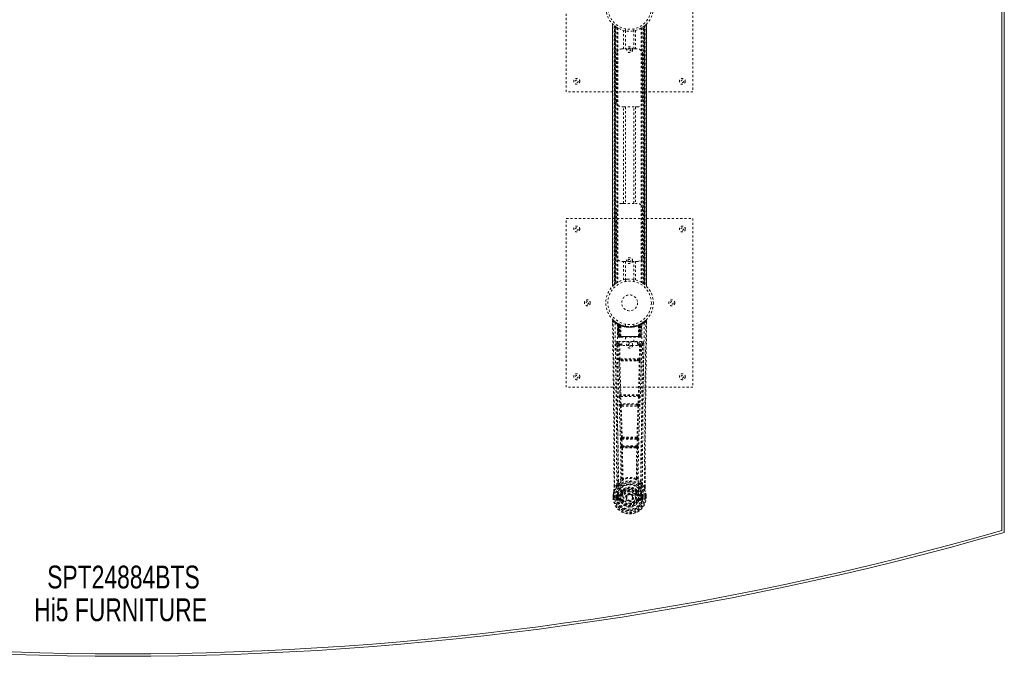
# Model space of a CAD drawing. Header units: inches. Extents: x 18.1 to 101.6, y 32.1 to 79.6.
# Tile 3 of 4: x 54.9 to 101.6, y 32.1 to 62.2. Entities that reach past the tile are written whole.
import ezdxf

# ---------------------------------------------------------------- set-up
doc = ezdxf.new("R2010")
doc.units = ezdxf.units.IN
doc.header["$MEASUREMENT"] = 0
doc.linetypes.add('SLD-Dashed', pattern=[0.075, 0.05, -0.025])
doc.linetypes.add('SLD-Solid', pattern=[0])
doc.layers.add('HI5-SYMBOLTEXT', color=5, linetype='SLD-Solid')
doc.styles.add('SLDTEXTSTYLE0', font='TXT', dxfattribs={"width": 0.75})

# ---------------------------------------------------------------- blocks, each defined once
blk = doc.blocks.new('SW_NOTE_0')
at = {"layer": 'HI5-SYMBOLTEXT', "color": 0, "char_height": 1.08, "attachment_point": 1, "style": 'SLDTEXTSTYLE0'}
for s, insert in [('SPT24884BTS', (0, 1.392)), ('Hi5 FURNITURE', (-0.617, -0.16))]:
    blk.add_mtext(s, dxfattribs=dict(at, insert=insert))

msp = doc.modelspace()

# ---------------------------------------------------------------- linework, layer by layer
at = {"color": 7, "linetype": 'SLD-Solid', "lineweight": 15}
for p, q in [((101.57, 73.7), (101.57, 37.95)), ((101.452, 38.039), (101.452, 73.611)), ((101.452, 73.611), (101.452, 38.039))]:
    msp.add_line(p, q, dxfattribs=at)
at = {"color": 7, "linetype": 'SLD-Dashed', "lineweight": 0}
for p, q in [((80.82, 58.825), (80.82, 66.825)), ((86.82, 66.825), (86.82, 58.825)), ((83.015, 62.04), (83.015, 49.609)), ((83.015, 49.611), (83.015, 62.039)), ((83.015, 62.039), (83.016, 62.038)), ((83.015, 62.038), (83.015, 49.611)), ((84.625, 49.609), (84.625, 62.04)), ((84.625, 62.039), (84.625, 49.611)), ((84.626, 49.611), (84.626, 62.038)), ((83.027, 49.623), (83.027, 62.027)), ((83.11, 61.952), (83.105, 61.956)), ((83.105, 49.693), (83.105, 61.956)), ((83.105, 61.956), (83.105, 49.693)), ((83.11, 61.952), (83.11, 49.697)), ((83.111, 61.951), (83.111, 49.698)), ((83.15, 61.921), (83.114, 61.949)), ((83.114, 49.7), (83.114, 61.949)), ((83.114, 61.949), (83.114, 49.7)), ((83.126, 49.71), (83.126, 61.94)), ((83.13, 49.713), (83.13, 61.936)), ((83.132, 61.935), (83.132, 49.714)), ((83.134, 61.933), (83.134, 49.716)), ((83.156, 61.917), (83.156, 49.733)), ((83.222, 61.872), (83.217, 61.875)), ((83.222, 61.872), (83.222, 49.777)), ((83.247, 61.857), (83.247, 49.793)), ((83.265, 61.846), (83.265, 49.803)), ((83.539, 60.86), (83.539, 61.735)), ((83.62, 61.814), (83.62, 61.717)), ((83.623, 61.717), (83.623, 60.86)), ((84.018, 60.86), (84.018, 61.717)), ((84.02, 61.717), (84.02, 61.814)), ((84.102, 61.735), (84.102, 60.86)), ((84.376, 61.846), (84.376, 49.803)), ((84.393, 61.857), (84.393, 49.793)), ((84.419, 61.872), (84.419, 49.777)), ((84.476, 49.739), (84.476, 61.911)), ((84.507, 49.716), (84.507, 61.933)), ((84.509, 49.714), (84.509, 61.935)), ((84.511, 61.936), (84.511, 49.713)), ((84.512, 61.937), (84.512, 49.712)), ((84.521, 49.705), (84.521, 61.945)), ((84.527, 61.949), (84.527, 49.7)), ((84.527, 49.7), (84.527, 61.949)), ((84.535, 61.956), (84.531, 61.952)), ((84.531, 49.697), (84.531, 61.952)), ((84.535, 61.956), (84.535, 49.693)), ((84.535, 49.693), (84.535, 61.956)), ((84.613, 62.027), (84.613, 49.623)), ((83.455, 60.86), (83.539, 60.86)), ((84.102, 60.86), (83.539, 60.86)), ((84.102, 60.86), (84.185, 60.86)), ((83.205, 58.36), (83.205, 60.61)), ((84.435, 60.61), (84.435, 58.36)), ((86.82, 58.825), (80.82, 58.825)), ((83.539, 58.11), (83.455, 58.11)), ((83.539, 53.54), (83.539, 58.11)), ((83.539, 58.11), (84.102, 58.11)), ((83.623, 58.11), (83.623, 53.54)), ((84.018, 53.54), (84.018, 58.11)), ((84.102, 58.11), (84.102, 53.54)), ((84.185, 58.11), (84.102, 58.11)), ((83.205, 51.04), (83.205, 53.29)), ((83.455, 53.54), (83.539, 53.54)), ((83.539, 53.54), (84.102, 53.54)), ((84.102, 53.54), (84.185, 53.54)), ((84.435, 53.29), (84.435, 51.04)), ((80.82, 44.825), (80.82, 52.825)), ((80.82, 52.825), (86.82, 52.825)), ((86.82, 52.825), (86.82, 44.825)), ((83.539, 50.79), (83.455, 50.79)), ((83.539, 49.914), (83.539, 50.79)), ((83.539, 50.79), (84.102, 50.79)), ((83.623, 50.79), (83.623, 49.932)), ((84.018, 49.932), (84.018, 50.79)), ((84.102, 50.79), (84.102, 49.914)), ((84.185, 50.79), (84.102, 50.79)), ((83.62, 49.932), (83.62, 49.836)), ((84.02, 49.836), (84.02, 49.932)), ((83.105, 49.693), (83.11, 49.697)), ((84.419, 49.777), (84.423, 49.774)), ((84.491, 49.728), (84.527, 49.7)), ((84.625, 49.611), (84.625, 49.611)), ((83.014, 47.966), (83.015, 47.899)), ((83.044, 47.966), (83.064, 47.989)), ((83.105, 47.953), (83.063, 47.987)), ((83.252, 47.851), (83.239, 47.859)), ((83.258, 47.846), (83.245, 47.854)), ((83.267, 47.826), (83.253, 47.834)), ((83.275, 47.229), (83.253, 47.834)), ((83.288, 47.229), (83.267, 47.826)), ((83.305, 47.822), (83.27, 47.84)), ((83.286, 47.819), (83.309, 47.225)), ((83.354, 47.78), (83.286, 47.815)), ((83.306, 47.229), (83.286, 47.815)), ((83.299, 47.825), (83.326, 47.811)), ((83.313, 47.786), (83.326, 47.811)), ((83.313, 47.786), (83.314, 47.229)), ((83.321, 47.782), (83.313, 47.786)), ((83.321, 47.782), (83.333, 47.808)), ((83.321, 47.229), (83.321, 47.782)), ((83.337, 47.806), (83.322, 47.814)), ((83.326, 47.811), (83.333, 47.808)), ((83.327, 47.779), (83.339, 47.805)), ((83.327, 47.229), (83.327, 47.779)), ((83.327, 47.779), (83.334, 47.776)), ((83.334, 47.776), (83.346, 47.802)), ((83.334, 47.776), (83.334, 47.229)), ((83.338, 47.806), (83.337, 47.806)), ((83.345, 47.771), (83.357, 47.797)), ((83.345, 47.771), (83.346, 47.229)), ((83.352, 47.768), (83.345, 47.771)), ((83.352, 47.768), (83.363, 47.794)), ((83.352, 47.229), (83.352, 47.768)), ((83.354, 47.78), (83.355, 47.78)), ((83.373, 47.229), (83.354, 47.78)), ((83.355, 47.78), (83.374, 47.229)), ((83.357, 47.797), (83.363, 47.794)), ((83.404, 47.229), (83.4, 47.75)), ((83.62, 47.814), (83.62, 47.717)), ((84.02, 47.717), (84.02, 47.814)), ((84.236, 47.229), (84.241, 47.75)), ((84.267, 47.229), (84.286, 47.78)), ((84.287, 47.78), (84.267, 47.229)), ((84.277, 47.794), (84.284, 47.797)), ((84.284, 47.797), (84.296, 47.771)), ((84.286, 47.78), (84.287, 47.78)), ((84.355, 47.815), (84.287, 47.78)), ((84.296, 47.771), (84.289, 47.768)), ((84.289, 47.768), (84.289, 47.229)), ((84.303, 47.806), (84.295, 47.802)), ((84.295, 47.802), (84.307, 47.776)), ((84.295, 47.229), (84.296, 47.771)), ((84.31, 47.809), (84.302, 47.805)), ((84.302, 47.805), (84.314, 47.779)), ((84.304, 47.806), (84.303, 47.806)), ((84.37, 47.84), (84.304, 47.806)), ((84.307, 47.776), (84.314, 47.779)), ((84.307, 47.229), (84.307, 47.776)), ((84.308, 47.808), (84.315, 47.811)), ((84.314, 47.779), (84.314, 47.229)), ((84.315, 47.811), (84.324, 47.816)), ((84.315, 47.811), (84.328, 47.786)), ((84.328, 47.786), (84.32, 47.782)), ((84.32, 47.782), (84.32, 47.229)), ((84.327, 47.229), (84.328, 47.786)), ((84.332, 47.225), (84.355, 47.819)), ((84.335, 47.229), (84.355, 47.815)), ((84.353, 47.229), (84.374, 47.826)), ((84.366, 47.229), (84.387, 47.834)), ((84.387, 47.834), (84.374, 47.826)), ((84.402, 47.859), (84.389, 47.851)), ((84.578, 47.987), (84.536, 47.954)), ((84.627, 47.966), (84.597, 47.966)), ((84.625, 47.903), (84.625, 47.966)), ((84.626, 47.899), (84.627, 47.966)), ((84.626, 47.899), (84.627, 47.966)), ((83.275, 47.229), (83.288, 47.229)), ((83.314, 47.229), (83.275, 47.229)), ((83.288, 47.229), (83.327, 47.229)), ((83.306, 47.229), (83.373, 47.229)), ((83.314, 47.229), (83.321, 47.229)), ((83.314, 47.2), (83.321, 47.2)), ((83.318, 47.2), (83.328, 47.2)), ((84.32, 47.229), (83.321, 47.229)), ((83.334, 47.229), (83.327, 47.229)), ((83.328, 47.2), (83.334, 47.2)), ((83.334, 47.229), (84.307, 47.229)), ((83.336, 47.2), (83.39, 47.2)), ((83.346, 47.229), (83.352, 47.229)), ((83.346, 47.2), (83.352, 47.2)), ((84.289, 47.229), (83.352, 47.229)), ((83.39, 47.2), (83.352, 47.2)), ((83.374, 47.229), (83.373, 47.229)), ((83.374, 47.229), (83.404, 47.229)), ((83.404, 47.229), (84.236, 47.229)), ((83.404, 47.2), (83.412, 47.2)), ((83.412, 47.2), (84.229, 47.2)), ((83.625, 47.2), (83.625, 46.977)), ((84.015, 46.977), (84.015, 47.2)), ((84.229, 47.2), (84.237, 47.2)), ((84.236, 47.229), (84.267, 47.229)), ((84.251, 47.2), (84.305, 47.2)), ((84.289, 47.2), (84.251, 47.2)), ((84.267, 47.229), (84.267, 47.229)), ((84.267, 47.229), (84.335, 47.229)), ((84.289, 47.229), (84.295, 47.229)), ((84.289, 47.2), (84.295, 47.2)), ((84.314, 47.229), (84.307, 47.229)), ((84.307, 47.2), (84.313, 47.2)), ((84.313, 47.2), (84.323, 47.2)), ((84.314, 47.229), (84.353, 47.229)), ((84.319, 47.2), (84.327, 47.2)), ((84.32, 47.229), (84.327, 47.229)), ((84.366, 47.229), (84.327, 47.229)), ((84.353, 47.229), (84.366, 47.229)), ((83.209, 46.893), (83.208, 46.885)), ((83.208, 46.882), (83.212, 46.595)), ((83.253, 46.991), (83.253, 46.93)), ((84.388, 46.991), (83.253, 46.991)), ((83.253, 46.93), (83.45, 46.93)), ((83.302, 46.827), (83.317, 46.166)), ((83.346, 46.873), (83.346, 46.828)), ((83.45, 46.873), (83.346, 46.873)), ((83.362, 46.167), (83.346, 46.828)), ((83.45, 46.828), (83.346, 46.828)), ((83.45, 46.797), (83.45, 46.977)), ((83.45, 46.977), (84.2, 46.977)), ((84.2, 46.797), (83.45, 46.797)), ((84.2, 46.977), (84.2, 46.797)), ((84.2, 46.93), (84.388, 46.93)), ((84.294, 46.873), (84.2, 46.873)), ((84.294, 46.828), (84.2, 46.828)), ((84.294, 46.828), (84.279, 46.167)), ((84.294, 46.873), (84.294, 46.828)), ((84.339, 46.827), (84.324, 46.166)), ((84.388, 46.93), (84.388, 46.991)), ((84.429, 46.595), (84.433, 46.882)), ((84.433, 46.885), (84.432, 46.893)), ((83.516, 46.076), (83.359, 46.082)), ((84.279, 46.167), (83.362, 46.167)), ((83.523, 46.124), (83.37, 46.126)), ((84.118, 46.124), (83.523, 46.124)), ((84.271, 46.126), (84.118, 46.124)), ((84.282, 46.082), (84.125, 46.076)), ((86.82, 44.825), (80.82, 44.825)), ((83.355, 44.382), (83.372, 44.03)), ((83.37, 44.476), (83.362, 44.472)), ((83.4, 44.385), (84.241, 44.385)), ((83.417, 44.032), (83.4, 44.385)), ((83.406, 44.429), (83.414, 44.433)), ((84.235, 44.429), (83.406, 44.429)), ((84.241, 44.385), (84.224, 44.032)), ((84.227, 44.433), (84.235, 44.429)), ((84.286, 44.382), (84.269, 44.03)), ((84.279, 44.472), (84.271, 44.476)), ((84.224, 44.032), (83.417, 44.032)), ((83.422, 43.936), (83.455, 43.936)), ((83.464, 43.987), (83.432, 43.987)), ((83.464, 43.987), (84.177, 43.987)), ((84.177, 43.987), (84.209, 43.987)), ((84.186, 43.936), (84.219, 43.936)), ((83.434, 42.459), (83.419, 42.454)), ((84.207, 42.459), (84.221, 42.454)), ((83.41, 42.365), (83.427, 42.047)), ((83.455, 42.367), (84.186, 42.367)), ((83.471, 42.05), (83.455, 42.367)), ((83.464, 42.412), (83.478, 42.416)), ((84.177, 42.412), (83.464, 42.412)), ((84.17, 42.05), (83.471, 42.05)), ((83.529, 42.005), (83.49, 42.005)), ((83.529, 42.005), (84.112, 42.005)), ((84.151, 42.005), (84.112, 42.005)), ((84.163, 42.416), (84.177, 42.412)), ((84.186, 42.367), (84.17, 42.05)), ((84.231, 42.365), (84.214, 42.047)), ((83.481, 41.952), (83.521, 41.951)), ((84.12, 41.951), (84.16, 41.952)), ((84.557, 41.017), (84.557, 40.093)), ((84.558, 40.092), (84.561, 41.016)), ((83.083, 40.092), (83.083, 40.146)), ((83.084, 40.146), (83.084, 40.093)), ((83.209, 40.209), (83.113, 40.094)), ((83.493, 40.511), (83.493, 40.511)), ((84.148, 40.511), (84.148, 40.511)), ((84.528, 40.094), (84.432, 40.209)), ((83.041, 39.712), (83.041, 39.707)), ((83.041, 39.591), (83.041, 39.707)), ((83.042, 39.707), (83.042, 39.59)), ((83.07, 39.707), (83.07, 39.593)), ((83.222, 39.663), (83.192, 39.665)), ((83.192, 39.665), (83.192, 39.665)), ((83.192, 39.594), (83.192, 39.665)), ((83.222, 39.664), (83.227, 39.683)), ((83.222, 39.663), (83.222, 39.594)), ((83.227, 39.683), (83.227, 39.673)), ((83.227, 39.673), (83.227, 39.594)), ((83.237, 39.714), (83.233, 39.709)), ((83.237, 39.714), (83.248, 39.725)), ((83.362, 39.746), (83.248, 39.725)), ((83.248, 39.725), (83.248, 39.725)), ((83.248, 39.725), (83.248, 39.725)), ((83.262, 39.692), (83.392, 39.717)), ((83.262, 39.692), (83.262, 39.662)), ((83.392, 39.692), (83.262, 39.692)), ((83.392, 39.662), (83.262, 39.662)), ((83.392, 39.717), (83.392, 39.692)), ((83.392, 39.662), (83.392, 39.692)), ((83.447, 39.758), (83.474, 39.746)), ((83.452, 39.907), (83.452, 39.889)), ((83.46, 39.936), (83.471, 39.953)), ((83.476, 39.901), (83.475, 39.883)), ((84.165, 39.883), (84.165, 39.901)), ((84.167, 39.746), (84.194, 39.758)), ((84.169, 39.953), (84.181, 39.936)), ((84.189, 39.907), (84.189, 39.889)), ((84.249, 39.717), (84.379, 39.692)), ((84.249, 39.717), (84.249, 39.692)), ((84.379, 39.692), (84.249, 39.692)), ((84.249, 39.662), (84.249, 39.692)), ((84.379, 39.662), (84.249, 39.662)), ((84.393, 39.725), (84.279, 39.746)), ((84.379, 39.662), (84.379, 39.692)), ((84.393, 39.725), (84.403, 39.714)), ((84.404, 39.714), (84.403, 39.714)), ((84.404, 39.714), (84.403, 39.714)), ((84.407, 39.709), (84.404, 39.714)), ((84.414, 39.683), (84.414, 39.673)), ((84.419, 39.664), (84.414, 39.683)), ((84.414, 39.673), (84.414, 39.594)), ((84.449, 39.665), (84.419, 39.663)), ((84.419, 39.594), (84.419, 39.663)), ((84.449, 39.665), (84.449, 39.594)), ((84.449, 39.665), (84.449, 39.665)), ((84.57, 39.593), (84.57, 39.707)), ((84.599, 39.59), (84.599, 39.707)), ((84.6, 39.707), (84.6, 39.712)), ((84.6, 39.591), (84.6, 39.707)), ((83.041, 39.591), (83.045, 39.591)), ((83.045, 39.591), (83.098, 39.592)), ((83.098, 39.592), (83.121, 39.592)), ((83.121, 39.592), (83.279, 39.592)), ((83.192, 39.594), (83.222, 39.594)), ((83.192, 39.594), (83.192, 39.594)), ((83.227, 39.594), (83.222, 39.594)), ((83.245, 39.474), (83.364, 39.45)), ((83.275, 39.54), (83.275, 39.51)), ((83.275, 39.54), (83.392, 39.54)), ((83.392, 39.489), (83.275, 39.51)), ((83.275, 39.51), (83.392, 39.51)), ((83.392, 39.54), (83.392, 39.51)), ((83.392, 39.489), (83.392, 39.51)), ((83.397, 39.554), (83.397, 39.556)), ((83.452, 39.446), (83.448, 39.453)), ((83.474, 39.455), (83.452, 39.446)), ((83.664, 39.601), (83.665, 39.616)), ((83.664, 39.593), (83.664, 39.601)), ((84.189, 39.446), (84.167, 39.455)), ((84.189, 39.446), (84.244, 39.423)), ((84.244, 39.556), (84.244, 39.554)), ((84.249, 39.54), (84.249, 39.51)), ((84.249, 39.54), (84.366, 39.54)), ((84.366, 39.51), (84.249, 39.489)), ((84.249, 39.489), (84.249, 39.51)), ((84.249, 39.51), (84.366, 39.51)), ((84.277, 39.45), (84.396, 39.474)), ((84.362, 39.592), (84.52, 39.592)), ((84.366, 39.51), (84.366, 39.54)), ((84.414, 39.594), (84.419, 39.594)), ((84.52, 39.592), (84.543, 39.592)), ((84.543, 39.592), (84.596, 39.591)), ((84.596, 39.591), (84.6, 39.591))]:
    msp.add_line(p, q, dxfattribs=at)
at = {"color": 7, "linetype": 'SLD-Dashed', "lineweight": 0, "flags": 128}
for points in [[(83.126, 61.94), (83.115, 61.948), (83.11, 61.953)], [(83.627, 61.717), (83.624, 61.717), (83.623, 61.717)], [(84.018, 61.717), (84.007, 61.715), (84, 61.714)], [(84.516, 61.941), (84.515, 61.939), (84.512, 61.937)], [(83.623, 49.932), (83.622, 49.932), (83.64, 49.935), (83.677, 49.941), (83.732, 49.946), (83.796, 49.949), (83.82, 49.95)], [(83.623, 49.932), (83.634, 49.934), (83.659, 49.938)], [(84.014, 49.933), (84.016, 49.933), (84.018, 49.932)], [(83.11, 49.697), (83.116, 49.702), (83.126, 49.71)], [(83.062, 47.986), (83.055, 47.99), (83.047, 47.992), (83.039, 47.993), (83.031, 47.991), (83.024, 47.988), (83.019, 47.983), (83.015, 47.976), (83.014, 47.969)], [(83.083, 40.146), (83.075, 42.715), (83.047, 45.34), (83.014, 47.966)], [(83.014, 47.966), (83.014, 47.966), (83.016, 47.966), (83.023, 47.966), (83.032, 47.966), (83.038, 47.966), (83.044, 47.966)], [(83.113, 40.094), (83.111, 41.558), (83.102, 43.031), (83.088, 44.479), (83.085, 44.726), (83.082, 44.984), (83.079, 45.199), (83.076, 45.428), (83.073, 45.678), (83.07, 45.95), (83.067, 46.167), (83.064, 46.43), (83.059, 46.754), (83.057, 46.964), (83.053, 47.223), (83.05, 47.485), (83.047, 47.733), (83.044, 47.966)], [(83.133, 47.872), (83.14, 46.825), (83.159, 45.78), (83.189, 44.738), (83.224, 43.7), (83.258, 42.666), (83.283, 41.637), (83.292, 40.612), (83.279, 39.592)], [(83.269, 47.841), (83.23, 47.864), (83.181, 47.897)], [(83.242, 47.817), (83.25, 46.772), (83.272, 45.729), (83.303, 44.689), (83.341, 43.654), (83.377, 42.622), (83.403, 41.596), (83.411, 40.574), (83.397, 39.557)], [(83.247, 47.851), (83.254, 47.84), (83.258, 47.827)], [(83.284, 47.823), (83.285, 47.817), (83.285, 47.815)], [(84.399, 47.817), (84.39, 46.772), (84.369, 45.729), (84.337, 44.69), (84.3, 43.654), (84.264, 42.623), (84.237, 41.596), (84.229, 40.574), (84.244, 39.557)], [(84.289, 47.768), (84.285, 47.778), (84.281, 47.786), (84.278, 47.792), (84.277, 47.794)], [(84.32, 47.782), (84.315, 47.792), (84.311, 47.8), (84.308, 47.806), (84.308, 47.808)], [(84.508, 47.872), (84.501, 46.825), (84.481, 45.78), (84.452, 44.738), (84.417, 43.7), (84.383, 42.666), (84.357, 41.637), (84.349, 40.612), (84.361, 39.592)], [(84.46, 47.897), (84.411, 47.864), (84.366, 47.839)], [(84.528, 40.094), (84.53, 41.559), (84.539, 43.031), (84.553, 44.479), (84.556, 44.7), (84.558, 44.929), (84.561, 45.133), (84.563, 45.331), (84.566, 45.547), (84.568, 45.697), (84.57, 45.854), (84.572, 46.01), (84.573, 46.128), (84.575, 46.267), (84.577, 46.43), (84.582, 46.762), (84.584, 46.966), (84.587, 47.221), (84.591, 47.482), (84.594, 47.731), (84.597, 47.966)], [(84.577, 47.989), (84.544, 47.96), (84.536, 47.954)], [(84.561, 41.016), (84.566, 42.715), (84.593, 45.34), (84.626, 47.899)], [(84.624, 47.966), (84.622, 47.974), (84.619, 47.981), (84.614, 47.988), (84.607, 47.993), (84.6, 47.996), (84.593, 47.996), (84.585, 47.994), (84.579, 47.99)], [(83.346, 47.229), (83.338, 47.229), (83.33, 47.229), (83.323, 47.229), (83.317, 47.229), (83.312, 47.229), (83.308, 47.229), (83.306, 47.229), (83.306, 47.229)], [(83.306, 47.229), (83.307, 47.222), (83.308, 47.22)], [(83.336, 47.2), (83.336, 47.2), (83.338, 47.2)], [(84.335, 47.229), (84.334, 47.229), (84.332, 47.229), (84.329, 47.229), (84.324, 47.229), (84.318, 47.229), (84.311, 47.229), (84.303, 47.229), (84.295, 47.229)], [(83.148, 46.884), (83.149, 46.749), (83.152, 46.576), (83.154, 46.368), (83.158, 46.122), (83.161, 45.873), (83.164, 45.654), (83.166, 45.5), (83.168, 45.363), (83.169, 45.241), (83.171, 45.086), (83.173, 44.923), (83.175, 44.766), (83.185, 43.953), (83.194, 43.135), (83.202, 42.162), (83.207, 41.173), (83.209, 40.209)], [(83.208, 46.885), (83.232, 46.856), (83.302, 46.827)], [(83.346, 46.873), (83.277, 46.902), (83.253, 46.93)], [(83.346, 46.828), (83.33, 46.828), (83.316, 46.828), (83.306, 46.828), (83.302, 46.827)], [(84.388, 46.93), (84.364, 46.902), (84.294, 46.873)], [(84.339, 46.827), (84.334, 46.828), (84.324, 46.828), (84.31, 46.828), (84.294, 46.828)], [(84.339, 46.827), (84.409, 46.856), (84.433, 46.885)], [(84.432, 40.209), (84.432, 40.729), (84.434, 41.262), (84.437, 41.808), (84.44, 42.322), (84.444, 42.852), (84.45, 43.404), (84.455, 43.893), (84.458, 44.151), (84.461, 44.424), (84.465, 44.712), (84.469, 45.016), (84.472, 45.292), (84.475, 45.532), (84.478, 45.724), (84.481, 45.938), (84.484, 46.18), (84.487, 46.405), (84.489, 46.597), (84.491, 46.757), (84.493, 46.884)], [(83.362, 46.167), (83.347, 46.167), (83.332, 46.166), (83.322, 46.166), (83.317, 46.166)], [(83.326, 46.084), (83.345, 45.279), (83.37, 44.476)], [(83.404, 44.472), (83.379, 45.276), (83.359, 46.082)], [(84.125, 46.076), (83.82, 46.076), (83.516, 46.076)], [(84.118, 46.124), (83.82, 46.124), (83.523, 46.124)], [(84.282, 46.082), (84.262, 45.276), (84.237, 44.472)], [(84.315, 46.084), (84.295, 45.279), (84.271, 44.476)], [(84.324, 46.166), (84.319, 46.166), (84.309, 46.166), (84.294, 46.167), (84.279, 46.167)], [(83.4, 44.385), (83.385, 44.384), (83.37, 44.383), (83.36, 44.383), (83.355, 44.382)], [(84.286, 44.382), (84.281, 44.383), (84.271, 44.383), (84.256, 44.384), (84.241, 44.385)], [(83.417, 44.032), (83.402, 44.031), (83.387, 44.03), (83.377, 44.03), (83.372, 44.03)], [(83.372, 44.03), (83.375, 43.998), (83.375, 43.995)], [(83.387, 43.94), (83.412, 43.198), (83.434, 42.459)], [(83.469, 42.453), (83.447, 43.194), (83.422, 43.936)], [(84.219, 43.936), (84.194, 43.194), (84.172, 42.453)], [(84.253, 43.94), (84.229, 43.198), (84.207, 42.459)], [(84.269, 44.03), (84.264, 44.03), (84.254, 44.03), (84.239, 44.031), (84.224, 44.032)], [(84.269, 44.03), (84.266, 43.998), (84.266, 43.995)], [(83.455, 42.367), (83.44, 42.366), (83.426, 42.365), (83.415, 42.365), (83.41, 42.365)], [(83.471, 42.05), (83.456, 42.049), (83.442, 42.048), (83.432, 42.048), (83.427, 42.047)], [(83.455, 42.367), (83.454, 42.376), (83.454, 42.384), (83.454, 42.391), (83.455, 42.398), (83.459, 42.408), (83.464, 42.412)], [(84.112, 42.005), (83.82, 42.003), (83.529, 42.005)], [(84.151, 42.005), (84.152, 42.005), (84.154, 42.007), (84.157, 42.01), (84.163, 42.019), (84.167, 42.033), (84.17, 42.05)], [(84.214, 42.047), (84.209, 42.048), (84.199, 42.048), (84.185, 42.049), (84.17, 42.05)], [(84.177, 42.412), (84.182, 42.408), (84.185, 42.398), (84.186, 42.391), (84.187, 42.384), (84.187, 42.376), (84.186, 42.367)], [(84.231, 42.365), (84.226, 42.365), (84.215, 42.365), (84.201, 42.366), (84.186, 42.367)], [(83.445, 41.958), (83.456, 41.237), (83.457, 40.519)], [(83.481, 41.952), (83.492, 41.23), (83.493, 40.511)], [(84.12, 41.951), (83.82, 41.95), (83.521, 41.951)], [(84.148, 40.511), (84.149, 41.23), (84.16, 41.952)], [(84.195, 41.958), (84.185, 41.237), (84.184, 40.519)], [(83.251, 40.17), (83.15, 40.046), (83.071, 39.892)], [(83.455, 40.511), (83.354, 40.423), (83.268, 40.322)], [(83.361, 40.273), (83.356, 40.267), (83.346, 40.258)], [(83.455, 40.511), (83.457, 40.5), (83.461, 40.492), (83.468, 40.485), (83.475, 40.482), (83.483, 40.482), (83.491, 40.485), (83.498, 40.491), (83.503, 40.5)], [(84.138, 40.5), (84.143, 40.491), (84.15, 40.485), (84.158, 40.482), (84.166, 40.482), (84.173, 40.485), (84.18, 40.492), (84.184, 40.5), (84.186, 40.511)], [(84.373, 40.322), (84.286, 40.423), (84.186, 40.511)], [(84.295, 40.258), (84.285, 40.267), (84.28, 40.273)], [(84.39, 40.17), (84.49, 40.046), (84.569, 39.892)], [(83.071, 39.892), (83.054, 39.812), (83.041, 39.712)], [(83.041, 39.707), (83.054, 39.804), (83.07, 39.881)], [(83.041, 39.712), (83.042, 39.711), (83.044, 39.711), (83.047, 39.711), (83.05, 39.71), (83.055, 39.71), (83.06, 39.709), (83.065, 39.708), (83.07, 39.707)], [(83.041, 39.707), (83.041, 39.707), (83.042, 39.707), (83.044, 39.707), (83.048, 39.707), (83.052, 39.707), (83.058, 39.707), (83.064, 39.707), (83.07, 39.707)], [(83.071, 39.892), (83.07, 39.887), (83.07, 39.881)], [(83.113, 40.094), (83.107, 40.094), (83.101, 40.094), (83.095, 40.093), (83.09, 40.093), (83.086, 40.093), (83.084, 40.093), (83.083, 40.092), (83.083, 40.092)], [(83.222, 39.663), (83.222, 39.664), (83.222, 39.664)], [(83.262, 39.662), (83.243, 39.665), (83.227, 39.673)], [(83.39, 39.768), (83.376, 39.751), (83.362, 39.746)], [(83.452, 39.889), (83.419, 39.836), (83.39, 39.768)], [(83.504, 39.87), (83.474, 39.821), (83.447, 39.758)], [(83.603, 40.04), (83.546, 40.011), (83.471, 39.953)], [(83.501, 39.735), (83.496, 39.737), (83.491, 39.739), (83.486, 39.741), (83.482, 39.743), (83.479, 39.744), (83.476, 39.745), (83.474, 39.746), (83.474, 39.746)], [(84.169, 39.953), (84.095, 40.011), (84.038, 40.04)], [(84.194, 39.758), (84.167, 39.821), (84.137, 39.87)], [(84.139, 39.735), (84.145, 39.737), (84.15, 39.739), (84.155, 39.741), (84.159, 39.743), (84.162, 39.744), (84.165, 39.745), (84.166, 39.746), (84.167, 39.746)], [(84.189, 39.889), (84.221, 39.836), (84.251, 39.768)], [(84.251, 39.768), (84.265, 39.751), (84.279, 39.746)], [(84.414, 39.673), (84.397, 39.665), (84.379, 39.662)], [(84.419, 39.664), (84.419, 39.663), (84.419, 39.663)], [(84.558, 40.092), (84.558, 40.092), (84.557, 40.093), (84.555, 40.093), (84.551, 40.093), (84.546, 40.093), (84.54, 40.094), (84.534, 40.094), (84.528, 40.094)], [(84.571, 39.881), (84.571, 39.887), (84.569, 39.892)], [(84.6, 39.712), (84.588, 39.802), (84.569, 39.892)], [(84.6, 39.712), (84.599, 39.711), (84.597, 39.711), (84.594, 39.711), (84.59, 39.71), (84.586, 39.71), (84.581, 39.709), (84.576, 39.708), (84.57, 39.707)], [(84.57, 39.707), (84.577, 39.707), (84.583, 39.707), (84.588, 39.707), (84.593, 39.707), (84.597, 39.707), (84.599, 39.707), (84.6, 39.707), (84.6, 39.707)], [(84.6, 39.707), (84.587, 39.804), (84.571, 39.881)], [(83.07, 39.593), (83.064, 39.593), (83.058, 39.593), (83.052, 39.592), (83.048, 39.592), (83.044, 39.592), (83.042, 39.592), (83.041, 39.591), (83.041, 39.591)], [(83.232, 39.522), (83.252, 39.535), (83.275, 39.54)], [(84.244, 39.554), (84.238, 39.478), (84.215, 39.403), (84.176, 39.334), (84.122, 39.274), (84.057, 39.226), (83.983, 39.19), (83.903, 39.168), (83.82, 39.16), (83.738, 39.168), (83.658, 39.19), (83.584, 39.226), (83.519, 39.274), (83.465, 39.334), (83.426, 39.403), (83.403, 39.478), (83.397, 39.554)], [(83.501, 39.467), (83.496, 39.465), (83.491, 39.462), (83.486, 39.46), (83.482, 39.459), (83.479, 39.457), (83.476, 39.456), (83.474, 39.455), (83.474, 39.455)], [(84.139, 39.467), (84.145, 39.465), (84.15, 39.462), (84.155, 39.46), (84.159, 39.459), (84.162, 39.457), (84.165, 39.456), (84.166, 39.455), (84.167, 39.455)], [(84.199, 39.462), (84.193, 39.454), (84.189, 39.446)], [(84.249, 39.489), (84.212, 39.475), (84.199, 39.462)], [(84.366, 39.54), (84.389, 39.535), (84.409, 39.522)], [(84.6, 39.591), (84.6, 39.591), (84.599, 39.591), (84.597, 39.592), (84.593, 39.592), (84.588, 39.592), (84.583, 39.593), (84.577, 39.593), (84.57, 39.593)]]:
    msp.add_lwpolyline(points, dxfattribs=at)
at = {"color": 7, "linetype": 'SLD-Dashed', "lineweight": 0}
for centre, radius in [((83.82, 62.825), 1.125), ((83.82, 62.825), 1.03), ((83.82, 60.825), 0.141), ((83.82, 60.825), 0.0625), ((81.32, 59.325), 0.14), ((81.32, 59.325), 0.0625), ((86.32, 59.325), 0.14), ((86.32, 59.325), 0.0625), ((81.32, 52.325), 0.14), ((81.32, 52.325), 0.0625), ((86.32, 52.325), 0.141), ((86.32, 52.325), 0.0625), ((83.82, 50.825), 0.141), ((83.82, 50.825), 0.0625), ((83.82, 48.825), 1.125), ((83.82, 48.825), 1.03), ((83.82, 48.825), 0.376), ((81.82, 48.825), 0.14), ((81.82, 48.825), 0.0625), ((85.82, 48.825), 0.141), ((85.82, 48.825), 0.0625), ((83.82, 46.825), 0.141), ((83.82, 46.825), 0.0625), ((81.32, 45.325), 0.141), ((81.32, 45.325), 0.0625), ((86.32, 45.325), 0.141), ((86.32, 45.325), 0.0625), ((83.82, 39.601), 0.7), ((83.82, 39.601), 0.69), ((83.82, 39.601), 0.623), ((83.82, 39.601), 0.32), ((83.82, 39.601), 0.275), ((83.82, 39.601), 0.188), ((83.82, 39.601), 0.156), ((83.82, 39.601), 0.142), ((83.82, 39.601), 0.139), ((83.82, 39.601), 0.138)]:
    msp.add_circle(centre, radius, dxfattribs=at)
for centre, radius, start, end in [((83.71, 62.716), 0.97, 224.2386, 225.2499), ((83.843, 62.8), 1.092, 307.6138, 315.7632), ((83.785, 62.78), 1.068, 231.0733, 232.4382), ((83.82, 62.824), 1.124, 232.262, 239.3846), ((83.82, 62.824), 1.124, 237.8633, 240.4246), ((83.821, 62.824), 1.124, 299.5752, 302.1369), ((83.845, 62.793), 1.085, 307.5722, 308.9163), ((83.85, 62.788), 1.078, 308.7446, 309.4799), ((83.455, 60.61), 0.25, 90, 180), ((84.185, 60.61), 0.25, 0, 90), ((83.455, 58.36), 0.25, 180, 270), ((84.185, 58.36), 0.25, 270, 0), ((83.455, 53.29), 0.25, 90, 180), ((84.185, 53.29), 0.25, 0, 90), ((83.455, 51.04), 0.25, 180, 270), ((84.185, 51.04), 0.25, 270, 0), ((83.798, 48.85), 1.091, 127.6133, 135.7633), ((83.801, 48.849), 1.094, 127.5766, 128.9088), ((83.819, 48.826), 1.123, 119.574, 122.1379), ((83.819, 48.823), 1.127, 57.8669, 60.4212), ((83.821, 48.825), 1.124, 52.2612, 59.3849), ((83.854, 48.867), 1.071, 51.0766, 52.438), ((83.961, 48.964), 0.927, 44.2127, 45.271), ((83.044, 47.966), 0.03, 47.8628, 180.722), ((83.823, 48.87), 1.213, 228.1749, 235.3209), ((83.82, 48.825), 1.158, 227.8706, 312.1289), ((83.818, 48.822), 1.124, 227.9075, 235.362), ((83.163, 47.872), 0.03, 55.9392, 179.8224), ((83.808, 49.064), 1.37, 240.4516, 245.5688), ((83.821, 48.825), 1.128, 235.3535, 240.4876), ((83.223, 47.833), 0.03, 1.9936, 58.9489), ((83.8, 48.79), 1.087, 238.9399, 239.855), ((83.204, 47.797), 0.0714, 31.6419, 58.9224), ((83.283, 47.804), 0.0429, 114.1598, 163.0301), ((83.82, 48.856), 1.19, 240.8883, 299.1117), ((83.237, 47.825), 0.0299, 1.9106, 59.7254), ((83.821, 48.826), 1.129, 239.7429, 244.7228), ((83.831, 48.846), 1.153, 239.9611, 244.0343), ((83.802, 48.449), 0.824, 228.269, 233.6268), ((83.82, 48.825), 1.127, 240.4889, 299.5111), ((83.797, 48.438), 0.809, 229.1328, 234.5084), ((83.256, 47.814), 0.03, 16.8865, 61.2765), ((83.256, 47.814), 0.0299, 1.8043, 60.7706), ((83.826, 48.835), 1.139, 240.8303, 245.7098), ((83.8, 48.437), 0.807, 230.3889, 235.68), ((83.82, 48.824), 1.155, 244.3785, 295.6215), ((83.82, 48.823), 1.155, 245.0794, 294.9206), ((83.324, 47.779), 0.0297, 1.4732, 64.522), ((83.325, 47.779), 0.0297, 1.4867, 64.5597), ((83.82, 48.824), 1.155, 246.0604, 293.9396), ((83.775, 48.375), 0.729, 234.782, 238.9997), ((83.37, 47.768), 0.0345, 328.9729, 15.1529), ((83.82, 48.788), 1.12, 247.9469, 292.0531), ((84.27, 47.768), 0.0345, 164.8471, 211.0271), ((83.865, 48.375), 0.729, 301.0003, 305.218), ((83.822, 48.822), 1.125, 294.2588, 299.201), ((84.315, 47.779), 0.0297, 115.4358, 178.5177), ((84.316, 47.779), 0.0297, 115.4806, 178.5219), ((83.841, 48.437), 0.807, 304.3206, 309.6105), ((83.846, 48.436), 0.807, 305.4833, 310.8755), ((84.371, 47.683), 0.138, 89.419, 113.4574), ((83.839, 48.449), 0.824, 306.3718, 311.7324), ((84.385, 47.814), 0.0299, 119.2294, 178.1957), ((84.383, 47.816), 0.0273, 117.6489, 182.3011), ((83.832, 48.806), 1.106, 298.6379, 300.2597), ((84.404, 47.825), 0.0299, 120.2746, 178.0894), ((83.82, 48.825), 1.128, 299.5122, 304.6467), ((84.358, 47.804), 0.0429, 16.9699, 65.8402), ((84.417, 47.833), 0.03, 121.0511, 178.0064), ((83.833, 49.064), 1.37, 294.4304, 299.5492), ((83.825, 48.819), 1.12, 304.6282, 312.0885), ((84.478, 47.872), 0.03, 0.1711, 124.0673), ((83.82, 48.867), 1.21, 304.6724, 311.8367), ((84.597, 47.966), 0.03, 359.2797, 132.1355), ((84.524, 47.921), 0.0857, 32.1603, 52.2947), ((83.305, 47.23), 0.03, 181.9942, 269.9952), ((83.335, 47.273), 0.0742, 215.9503, 253.2589), ((83.318, 47.23), 0.03, 181.9663, 269.9738), ((83.332, 47.367), 0.166, 259.5925, 268.3497), ((83.336, 47.23), 0.03, 181.9327, 269.94), ((83.731, 47.222), 0.411, 179.0008, 183.0423), ((83.907, 47.222), 0.58, 179.3772, 182.0467), ((83.758, 47.222), 0.425, 179.0404, 182.9469), ((83.788, 47.222), 0.443, 179.0776, 182.8262), ((83.797, 47.222), 0.445, 179.0839, 182.8106), ((83.403, 47.23), 0.0299, 181.7963, 269.8107), ((83.404, 47.23), 0.0299, 181.7989, 269.8127), ((83.439, 47.222), 0.0354, 169.2844, 219.1942), ((84.2, 47.222), 0.0369, 321.8644, 9.657), ((84.237, 47.23), 0.0299, 270.1873, 358.2011), ((84.238, 47.23), 0.0299, 270.1893, 358.2037), ((83.845, 47.222), 0.444, 357.1768, 0.9102), ((83.853, 47.222), 0.443, 357.1738, 0.9224), ((84.3, 47.235), 0.0356, 262.0654, 350.298), ((84.305, 47.23), 0.03, 270.0619, 358.0654), ((83.881, 47.222), 0.426, 357.0577, 0.955), ((83.729, 47.222), 0.585, 357.9648, 0.6113), ((84.309, 47.365), 0.163, 271.6997, 280.6275), ((83.909, 47.222), 0.411, 356.9577, 0.9992), ((84.323, 47.23), 0.03, 270.0288, 358.0312), ((84.305, 47.273), 0.0742, 286.7411, 324.0497), ((84.336, 47.23), 0.03, 270.0048, 358.0058), ((83.253, 46.886), 0.105, 90.0041, 180.7377), ((83.184, 45.287), 1.598, 89.134, 91.2851), ((-416.244, 39.004), 499.514, 0.15116, 0.90394), ((83.251, 46.888), 0.0423, 88.0367, 173.4296), ((83.347, 46.828), 0.0451, 90.4321, 180.9009), ((84.294, 46.828), 0.0451, 359.0386, 89.5667), ((583.885, 39.004), 499.514, 179.09606, 179.84884), ((84.388, 46.886), 0.105, 359.2643, 89.9939), ((84.39, 46.888), 0.0423, 6.5635, 91.9671), ((84.457, 45.282), 1.603, 88.7191, 90.8641), ((83.718, 46.167), 0.401, 180.0715, 191.8431), ((83.371, 46.081), 0.0456, 91.755, 175.8242), ((83.352, 46.223), 0.141, 259.4747, 273.049), ((83.468, 46.079), 0.109, 154.2036, 178.3509), ((83.467, 46.167), 0.105, 179.6302, 202.4767), ((83.604, 46.087), 0.0889, 155.6062, 187.6333), ((84.037, 46.087), 0.0889, 352.3724, 24.3881), ((84.174, 46.167), 0.105, 337.5233, 0.3698), ((84.171, 46.079), 0.111, 1.7794, 25.6669), ((84.27, 46.081), 0.0456, 4.1758, 88.245), ((84.289, 46.221), 0.139, 266.8585, 280.6138), ((83.922, 46.167), 0.401, 348.1458, 359.9232), ((83.562, 44.413), 0.209, 163.5059, 188.4144), ((83.407, 44.475), 0.0451, 182.9197, 269.4037), ((83.415, 44.478), 0.0451, 182.9875, 269.3796), ((83.396, 44.563), 0.091, 253.0055, 274.8366), ((83.454, 44.4), 0.0564, 148.2497, 195.7289), ((83.82, 7.837), 36.637, 89.3487, 90.6512), ((83.459, 44.465), 0.055, 173.1679, 216.3275), ((83.82, 11.621), 32.815, 89.2909, 90.7091), ((84.226, 44.478), 0.0451, 270.6188, 357.0141), ((84.183, 44.465), 0.0546, 323.5183, 6.9863), ((84.234, 44.475), 0.0451, 270.5932, 357.0804), ((84.187, 44.4), 0.0563, 344.2659, 31.7613), ((84.245, 44.563), 0.0908, 265.1458, 287.0259), ((84.079, 44.413), 0.209, 351.5833, 16.4967), ((83.511, 43.997), 0.136, 180.7143, 204.7156), ((83.433, 43.942), 0.0456, 91.252, 181.8249), ((83.414, 44.02), 0.0837, 251.1192, 275.2104), ((83.485, 44.03), 0.068, 178.3634, 218.9028), ((83.508, 43.946), 0.0867, 151.6217, 186.5745), ((83.535, 43.948), 0.0814, 151.3102, 188.7539), ((83.82, 76.715), 32.782, 269.3605, 270.6395), ((83.82, 77.341), 33.356, 269.387, 270.613), ((84.106, 43.948), 0.0814, 351.2414, 28.695), ((84.156, 44.03), 0.068, 321.1053, 1.633), ((84.209, 43.945), 0.0424, 40.4326, 90.4308), ((84.132, 43.946), 0.0869, 353.4626, 28.342), ((84.226, 44.02), 0.0843, 264.8745, 288.7933), ((84.209, 43.942), 0.0448, 357.9423, 42.9043), ((84.13, 43.997), 0.136, 335.3346, 359.2502), ((83.571, 42.394), 0.163, 158.1242, 190.2233), ((83.464, 42.457), 0.0451, 183.2253, 269.143), ((83.479, 42.462), 0.0451, 183.3895, 269.106), ((83.463, 42.528), 0.075, 247.0695, 274.8944), ((83.82, 5.081), 37.374, 89.4617, 90.5382), ((83.527, 42.447), 0.0578, 174.2224, 212.3524), ((84.162, 42.462), 0.0451, 270.8964, 356.6081), ((84.114, 42.447), 0.0574, 327.4956, 5.9296), ((84.178, 42.528), 0.0749, 265.0949, 292.9482), ((84.176, 42.457), 0.0451, 270.8588, 356.773), ((84.07, 42.394), 0.163, 349.7767, 21.8759), ((83.607, 42.038), 0.181, 177.2159, 206.4684), ((83.491, 41.959), 0.0457, 91.8534, 181.7306), ((83.528, 42.047), 0.0575, 177.8233, 227.5924), ((83.82, 9.833), 32.585, 89.3979, 90.6021), ((83.584, 41.963), 0.104, 155.9774, 186.13), ((83.621, 41.965), 0.101, 156.5275, 187.7666), ((84.02, 41.965), 0.101, 352.2352, 23.476), ((84.15, 41.959), 0.0457, 358.2726, 88.1434), ((84.057, 41.963), 0.104, 353.8615, 24.0262), ((84.033, 42.039), 0.181, 333.5373, 2.7724), ((83.475, 42.024), 0.073, 245.7447, 274.5975), ((84.165, 42.025), 0.0735, 265.51, 294.1516), ((83.82, 39.601), 0.787, 8.0937, 171.9063), ((83.82, 39.601), 0.758, 8.0935, 171.9065), ((83.82, 39.601), 0.632, 5.8273, 174.1727), ((78.475, 42.761), 5.378, 331.6701, 333.0297), ((83.543, 40.528), 0.461, 223.666, 230.8209), ((83.82, 39.601), 0.602, 6.0327, 173.9673), ((84.801, 38.593), 2.211, 131.1313, 134.4935), ((83.329, 40.325), 0.0608, 182.5716, 302.0034), ((84.093, 39.761), 0.893, 128.8523, 145.0106), ((83.444, 40.518), 0.0133, 326.0911, 3.2934), ((83.515, 40.515), 0.0608, 184.0475, 286.2244), ((83.49, 40.582), 0.0708, 242.7188, 272.7199), ((83.506, 40.513), 0.0128, 186.6278, 257.6614), ((83.82, 39.588), 0.966, 70.8188, 109.1817), ((83.575, 40.517), 0.0738, 193.2363, 235.0269), ((83.82, 39.663), 0.844, 70.0598, 109.9402), ((84.125, 40.515), 0.0608, 253.7756, 355.9525), ((84.066, 40.517), 0.0738, 304.9731, 346.7637), ((83.548, 39.761), 0.893, 34.9888, 51.1483), ((84.135, 40.513), 0.0128, 282.3349, 353.3772), ((84.151, 40.582), 0.0709, 267.2922, 297.2762), ((84.197, 40.518), 0.0133, 176.7512, 213.973), ((84.312, 40.325), 0.0608, 238.0006, 357.4268), ((82.84, 38.593), 2.211, 45.5065, 48.8687), ((89.165, 42.761), 5.377, 206.9701, 208.3301), ((84.099, 40.527), 0.461, 309.1726, 316.3368), ((81.896, 40.062), 1.188, 351.2127, 1.4268), ((79.597, 40.71), 3.569, 346.7476, 350.0559), ((83.342, 39.669), 0.116, 159.622, 173.1135), ((83.261, 39.722), 0.0306, 205.4237, 270.9264), ((83.685, 39.51), 0.492, 115.708, 155.48), ((83.629, 39.503), 0.441, 113.5942, 149.7434), ((83.392, 39.746), 0.0299, 181.1773, 268.9465), ((83.42, 39.774), 0.031, 190.1777, 328.3487), ((83.386, 39.781), 0.0649, 274.9232, 338.6825), ((83.392, 39.781), 0.089, 270, 337.226), ((83.392, 39.781), 0.119, 269.9986, 337.227), ((83.497, 39.911), 0.0448, 146.2316, 184.9273), ((83.474, 39.947), 0.0459, 241.1818, 271.7082), ((83.482, 39.892), 0.0305, 185.7141, 315.4485), ((83.474, 39.929), 0.0459, 241.1237, 271.7045), ((83.511, 39.956), 0.0396, 185.1722, 232.8816), ((83.82, 39.601), 0.376, 22.774, 157.226), ((83.82, 39.589), 0.453, 40.451, 139.549), ((83.502, 39.905), 0.0347, 219.3877, 272.7355), ((83.509, 39.9), 0.033, 131.6117, 178.1289), ((83.82, 39.561), 0.494, 47.4882, 132.5118), ((83.82, 39.601), 0.346, 22.7738, 157.2262), ((83.82, 39.608), 0.411, 39.7061, 140.2939), ((83.82, 39.601), 0.275, 90.0003, 269.9997), ((83.82, 39.621), 0.473, 62.613, 117.387), ((83.82, 39.601), 0.157, 65.2931, 110.0155), ((83.82, 39.601), 0.275, 270.0001, 89.9999), ((84.159, 39.892), 0.0305, 224.5486, 354.2888), ((84.139, 39.905), 0.0347, 267.272, 320.6049), ((84.249, 39.781), 0.119, 202.773, 270.0014), ((84.13, 39.956), 0.0396, 307.1184, 354.8278), ((84.132, 39.9), 0.033, 1.8813, 48.3875), ((84.166, 39.947), 0.0459, 268.2918, 298.8182), ((84.167, 39.929), 0.0459, 268.2955, 298.8763), ((84.249, 39.781), 0.089, 202.774, 270), ((83.951, 39.504), 0.499, 24.8888, 63.9931), ((84.144, 39.911), 0.0449, 355.0918, 33.9402), ((84.012, 39.503), 0.441, 30.2256, 66.4274), ((84.221, 39.774), 0.031, 211.5687, 349.9048), ((84.255, 39.781), 0.0649, 201.3126, 265.0817), ((84.249, 39.747), 0.0299, 271.1008, 358.7754), ((84.38, 39.722), 0.0306, 269.0736, 334.5763), ((84.328, 39.676), 0.0862, 4.5579, 22.7065), ((88.045, 40.71), 3.571, 189.9448, 193.2515), ((85.745, 40.062), 1.187, 178.5728, 188.789), ((84.57, 39.707), 0.03, 0.0028, 5.051), ((83.82, 39.601), 0.78, 180, 359.3038), ((83.82, 39.601), 0.78, 180.7166, 359.2834), ((83.82, 39.601), 0.75, 180.5685, 359.4315), ((83.82, 39.601), 0.629, 180.6527, 359.3473), ((83.82, 39.601), 0.599, 180.6527, 359.3473), ((83.82, 39.601), 0.593, 180.6711, 187.6091), ((83.436, 39.55), 0.206, 187.6643, 201.652), ((83.274, 39.48), 0.0299, 88.052, 192.1021), ((83.403, 39.789), 0.233, 238.0354, 268.5967), ((83.82, 39.586), 0.541, 179.35, 0.65), ((83.392, 39.459), 0.0301, 91.4248, 197.6512), ((83.355, 39.406), 0.0454, 22.4678, 78.7028), ((83.392, 39.421), 0.119, 22.7734, 89.9993), ((83.392, 39.421), 0.089, 22.774, 90), ((83.386, 39.418), 0.0715, 29.6333, 85.2044), ((82.853, 40.796), 1.477, 291.6233, 293.9253), ((83.82, 39.601), 0.459, 202.774, 337.226), ((83.82, 39.601), 0.4, 202.774, 337.226), ((83.82, 39.601), 0.376, 202.774, 337.226), ((83.82, 39.601), 0.346, 202.7743, 337.2257), ((84.249, 39.421), 0.119, 90.0007, 157.2266), ((84.249, 39.421), 0.089, 90, 157.226), ((84.242, 39.778), 0.221, 270.3113, 302.5176), ((84.286, 39.406), 0.0453, 101.2463, 157.5791), ((84.248, 39.459), 0.0301, 342.3482, 88.5758), ((84.367, 39.48), 0.0299, 347.8898, 91.9561), ((84.205, 39.55), 0.206, 338.3408, 352.3377), ((83.82, 39.601), 0.593, 352.3909, 359.3289), ((84.421, 38.482), 1.112, 88.583, 90.1103)]:
    msp.add_arc(centre, radius, start, end, dxfattribs=at)
at = {"color": 7, "linetype": 'SLD-Solid', "lineweight": 15}
for radius, start, end in [(151.283, 253.98003, 286.01997), (151.165, 254.01375, 285.98625), (151.165, 254.01375, 285.98625)]:
    msp.add_arc((59.82, 183.358), radius, start, end, dxfattribs=at)

# ---------------------------------------------------------------- block references
at = {"layer": 'HI5-SYMBOLTEXT', "color": 5}
msp.add_blockref('SW_NOTE_0', (56.232, 34.98), dxfattribs=at)

doc.saveas('drawing.dxf')
